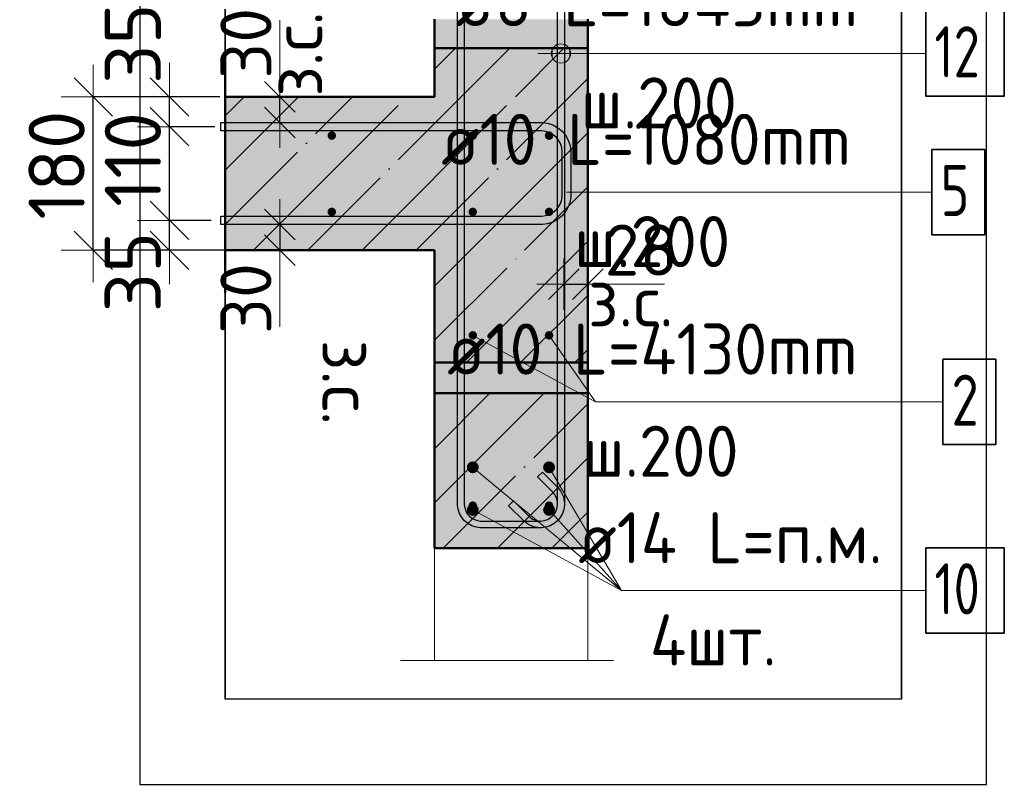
# Model space of a CAD drawing. Header units: millimetres. Extents: x -26477 to 45326, y 46540 to 77465.
# Tile 48 of 50: x 42743 to 43899, y 75631 to 76529. Entities that reach past the tile are written whole.
import ezdxf

# ---------------------------------------------------------------- set-up
doc = ezdxf.new("R2010")
doc.units = ezdxf.units.MM
doc.header["$PDMODE"] = 65
doc.linetypes.add('______11', pattern=[150, 120, -15, 0, -15])
doc.linetypes.add('______5', pattern=[330, 240, -30, 30, -30])
for name, color, linetype, lineweight in [('Standard', 7, 'Continuous', 25), ('Арм.стержн. Арматура края', 96, 'Continuous', 35), ('Арм.стержн. вертикальными 1', 22, 'Continuous', 35), ('Арм.стержн. Доп. арматура', 180, 'Continuous', 35), ('Арм.стержн. Хомут', 240, 'Continuous', 35), ('Ограждение (1)', 7, 'Continuous', 13), ('Размерная линия_ общее', 7, 'Continuous', 13), ('Размерная линия_ общее_1', 7, 'Continuous', 13)]:
    doc.layers.add(name, color=color, linetype=linetype, lineweight=lineweight)
doc.styles.add('ISOCPEUR', font='ISOCPEUR')
doc.dimstyles.new('DIMSTYLE_14', dxfattribs={"dimtxt": 60, "dimasz": 60, "dimexe": 0, "dimexo": 0, "dimgap": 30, "dimtad": 2, "dimdec": 0, "dimrnd": 1, "dimzin": 12, "dimdsep": 46, "dimtxsty": 'ISOCPEUR', "dimblk1": 'ALL_ML_STRICH', "dimblk2": 'ALL_ML_STRICH', "dimsah": 1, "dimcen": 0, "dimclrd": 7, "dimclre": 256, "dimclrt": 7, "dimadec": 0, "dimazin": 0, "dimtfac": 1, "dimtdec": 0, "dimtix": 1, "dimtmove": 2, "dimatfit": 3, "dimfxl": 0, "dimtvp": 1.2, "dimtzin": 0, "dimlwd": 0, "dimlwe": -3, "dimarcsym": 0})
doc.dimstyles.new('DIMSTYLE_4', dxfattribs={"dimtxt": 66, "dimasz": 75, "dimexe": 0, "dimexo": 0, "dimgap": 33, "dimtad": 2, "dimdec": 0, "dimrnd": 5, "dimzin": 12, "dimdsep": 46, "dimtxsty": 'ISOCPEUR', "dimblk1": 'ALL_ML_STRICH', "dimblk2": 'ALL_ML_STRICH', "dimsah": 1, "dimcen": 0, "dimclrd": 7, "dimclre": 256, "dimclrt": 7, "dimadec": 0, "dimazin": 0, "dimtfac": 1, "dimtdec": 0, "dimtix": 1, "dimtmove": 2, "dimatfit": 3, "dimfxl": 0, "dimtvp": 1.2, "dimtzin": 0, "dimlwd": 0, "dimlwe": -3, "dimarcsym": 0})
doc.dimstyles.new('DIMSTYLE_8', dxfattribs={"dimtxt": 60, "dimasz": 60, "dimexe": 0, "dimexo": 0.001, "dimgap": 30, "dimtad": 2, "dimdec": 0, "dimrnd": 5, "dimzin": 12, "dimdsep": 46, "dimtxsty": 'ISOCPEUR', "dimblk1": 'ALL_ML_STRICH', "dimblk2": 'ALL_ML_STRICH', "dimsah": 1, "dimcen": 0, "dimse1": 1, "dimse2": 1, "dimclrd": 7, "dimclre": 256, "dimclrt": 7, "dimadec": 0, "dimazin": 0, "dimtfac": 1, "dimtdec": 0, "dimtix": 1, "dimtmove": 2, "dimatfit": 3, "dimfxl": 0, "dimtvp": 1.2, "dimtzin": 0, "dimlwd": 0, "dimlwe": -3, "dimarcsym": 0})

# ---------------------------------------------------------------- blocks, each defined once
blk = doc.blocks.new('ALL_ML_STRICH')
at = {"color": 0, "linetype": 'ByBlock', "lineweight": -2}
for p, q in [((0, -0.5), (0, 0.5)), ((-0.3, -0.3), (0.3, 0.3)), ((-1, 0), (0.5, 0))]:
    blk.add_line(p, q, dxfattribs=at)
blk = doc.blocks.new('*D151')
at = {"layer": 'DEFPOINTS', "color": 7, "linetype": 'Continuous', "lineweight": 13, "transparency": 33554687}
for p in [(43382.3, 76227), (43410.3, 76227), (43382.3, 76218.3)]:
    blk.add_point(p, dxfattribs=at)
at = {"layer": 'Размерная линия_ общее_1', "color": 253, "linetype": 'Continuous', "lineweight": -2, "true_color": 0xa0a0a0, "transparency": 33554687}
for p, q in [((43382.3, 76218.3), (43382.3, 76218.3)), ((43410.3, 76218.3), (43410.3, 76218.3))]:
    blk.add_line(p, q, dxfattribs=at)
at = {"layer": 'Размерная линия_ общее_1', "color": 7, "linetype": 'Continuous', "lineweight": -2, "transparency": 33554687}
blk.add_line((43382.3, 76218.3), (43410.3, 76218.3), dxfattribs=at)
at = {"layer": 'Размерная линия_ общее_1', "color": 7, "linetype": 'Continuous', "lineweight": 13, "transparency": 33554687, "xscale": 60, "yscale": 60, "zscale": 60}
blk.add_blockref('ALL_ML_STRICH', (43410.3, 76218.3), dxfattribs=at)
at = {"layer": 'Размерная линия_ общее_1', "color": 7, "linetype": 'Continuous', "lineweight": 13, "transparency": 33554687, "xscale": 60, "yscale": 60, "zscale": 60, "rotation": 180}
blk.add_blockref('ALL_ML_STRICH', (43382.3, 76218.3), dxfattribs=at)
at = {"layer": 'Размерная линия_ общее_1', "color": 7, "linetype": 'Continuous', "lineweight": 13, "transparency": 33554687, "insert": (43473.1, 76258.3), "char_height": 60, "width": 120, "attachment_point": 5, "style": 'ISOCPEUR'}
blk.add_mtext('\\A1;{28}', dxfattribs=at)
at = {"layer": 'Размерная линия_ общее_1', "color": 7, "linetype": 'Continuous', "lineweight": 13, "transparency": 33554687, "insert": (43410.4, 76228.6), "char_height": 60, "width": 3, "attachment_point": 1, "line_spacing_factor": 0.60241, "style": 'ISOCPEUR'}
blk.add_mtext('з.с.', dxfattribs=at)
blk = doc.blocks.new('*D228')
at = {"layer": 'DEFPOINTS', "color": 7, "linetype": 'Continuous', "lineweight": 13, "transparency": 33554687}
for p in [(42988.4, 76293.2), (42919.3, 76258.2), (43006.4, 76258.2)]:
    blk.add_point(p, dxfattribs=at)
at = {"layer": 'Размерная линия_ общее', "color": 253, "linetype": 'Continuous', "lineweight": -2, "true_color": 0xa0a0a0, "transparency": 33554687}
for p, q in [((42968.4, 76293.2), (42919.3, 76293.2)), ((42986.4, 76258.2), (42919.3, 76258.2))]:
    blk.add_line(p, q, dxfattribs=at)
at = {"layer": 'Размерная линия_ общее', "color": 7, "linetype": 'Continuous', "lineweight": -2, "transparency": 33554687}
blk.add_line((42919.3, 76258.2), (42919.3, 76293.2), dxfattribs=at)
at = {"layer": 'Размерная линия_ общее', "color": 7, "linetype": 'Continuous', "lineweight": 13, "transparency": 33554687, "xscale": 75, "yscale": 75, "zscale": 75}
for p, rotation in [((42919.3, 76258.2), 270), ((42919.3, 76293.2), 90)]:
    blk.add_blockref('ALL_ML_STRICH', p, dxfattribs=dict(at, rotation=rotation))
at = {"layer": 'Размерная линия_ общее', "color": 7, "linetype": 'Continuous', "lineweight": 13, "transparency": 33554687, "insert": (42876.2, 76232.5), "char_height": 66, "width": 132, "attachment_point": 5, "rotation": 90, "style": 'ISOCPEUR'}
blk.add_mtext('\\A1;{35}', dxfattribs=at)
blk = doc.blocks.new('*D229')
at = {"layer": 'DEFPOINTS', "color": 7, "linetype": 'Continuous', "lineweight": 13, "transparency": 33554687}
for p in [(42992.5, 76403.2), (42919.3, 76293.2), (42988.4, 76293.2)]:
    blk.add_point(p, dxfattribs=at)
at = {"layer": 'Размерная линия_ общее', "color": 253, "linetype": 'Continuous', "lineweight": -2, "true_color": 0xa0a0a0, "transparency": 33554687}
for p, q in [((42972.5, 76403.2), (42919.3, 76403.2)), ((42968.4, 76293.2), (42919.3, 76293.2))]:
    blk.add_line(p, q, dxfattribs=at)
at = {"layer": 'Размерная линия_ общее', "color": 7, "linetype": 'Continuous', "lineweight": -2, "transparency": 33554687}
blk.add_line((42919.3, 76293.2), (42919.3, 76403.2), dxfattribs=at)
at = {"layer": 'Размерная линия_ общее', "color": 7, "linetype": 'Continuous', "lineweight": 13, "transparency": 33554687, "xscale": 75, "yscale": 75, "zscale": 75}
for p, rotation in [((42919.3, 76403.2), 90), ((42919.3, 76293.2), 270)]:
    blk.add_blockref('ALL_ML_STRICH', p, dxfattribs=dict(at, rotation=rotation))
at = {"layer": 'Размерная линия_ общее', "color": 7, "linetype": 'Continuous', "lineweight": 13, "transparency": 33554687, "insert": (42876.3, 76364.7), "char_height": 66, "width": 198, "attachment_point": 5, "rotation": 90, "style": 'ISOCPEUR'}
blk.add_mtext('\\A1;{110}', dxfattribs=at)
blk = doc.blocks.new('*D230')
at = {"layer": 'DEFPOINTS', "color": 7, "linetype": 'Continuous', "lineweight": 13, "transparency": 33554687}
for p in [(42998.4, 76438.2), (42919.3, 76403.2), (42992.5, 76403.2)]:
    blk.add_point(p, dxfattribs=at)
at = {"layer": 'Размерная линия_ общее', "color": 253, "linetype": 'Continuous', "lineweight": -2, "true_color": 0xa0a0a0, "transparency": 33554687}
for p, q in [((42978.4, 76438.2), (42919.3, 76438.2)), ((42972.5, 76403.2), (42919.3, 76403.2))]:
    blk.add_line(p, q, dxfattribs=at)
at = {"layer": 'Размерная линия_ общее', "color": 7, "linetype": 'Continuous', "lineweight": -2, "transparency": 33554687}
blk.add_line((42919.3, 76403.2), (42919.3, 76438.2), dxfattribs=at)
at = {"layer": 'Размерная линия_ общее', "color": 7, "linetype": 'Continuous', "lineweight": 13, "transparency": 33554687, "xscale": 75, "yscale": 75, "zscale": 75}
for p, rotation in [((42919.3, 76403.2), 270), ((42919.3, 76438.2), 90)]:
    blk.add_blockref('ALL_ML_STRICH', p, dxfattribs=dict(at, rotation=rotation))
at = {"layer": 'Размерная линия_ общее', "color": 7, "linetype": 'Continuous', "lineweight": 13, "transparency": 33554687, "insert": (42876.3, 76500.6), "char_height": 66, "width": 132, "attachment_point": 5, "rotation": 90, "style": 'ISOCPEUR'}
blk.add_mtext('\\A1;{35}', dxfattribs=at)
blk = doc.blocks.new('*D231')
at = {"layer": 'DEFPOINTS', "color": 7, "linetype": 'Continuous', "lineweight": 13, "transparency": 33554687}
for p in [(42992.9, 76438.2), (42829.8, 76258.2), (42986.4, 76258.2)]:
    blk.add_point(p, dxfattribs=at)
at = {"layer": 'Размерная линия_ общее', "color": 253, "linetype": 'Continuous', "lineweight": -2, "true_color": 0xa0a0a0, "transparency": 33554687}
for p, q in [((42972.9, 76438.2), (42829.8, 76438.2)), ((42966.4, 76258.2), (42829.8, 76258.2))]:
    blk.add_line(p, q, dxfattribs=at)
at = {"layer": 'Размерная линия_ общее', "color": 7, "linetype": 'Continuous', "lineweight": -2, "transparency": 33554687}
blk.add_line((42829.8, 76258.2), (42829.8, 76438.2), dxfattribs=at)
at = {"layer": 'Размерная линия_ общее', "color": 7, "linetype": 'Continuous', "lineweight": 13, "transparency": 33554687, "xscale": 75, "yscale": 75, "zscale": 75}
for p, rotation in [((42829.8, 76438.2), 90), ((42829.8, 76258.2), 270)]:
    blk.add_blockref('ALL_ML_STRICH', p, dxfattribs=dict(at, rotation=rotation))
at = {"layer": 'Размерная линия_ общее', "color": 7, "linetype": 'Continuous', "lineweight": 13, "transparency": 33554687, "insert": (42786.8, 76358.1), "char_height": 66, "width": 198, "attachment_point": 5, "rotation": 90, "style": 'ISOCPEUR'}
blk.add_mtext('\\A1;{180}', dxfattribs=at)
blk = doc.blocks.new('*D232')
at = {"layer": 'DEFPOINTS', "color": 7, "linetype": 'Continuous', "lineweight": 13, "transparency": 33554687}
for p in [(43040.3, 76438.2), (43040.3, 76408.2), (43049, 76408.2)]:
    blk.add_point(p, dxfattribs=at)
at = {"layer": 'Размерная линия_ общее_1', "color": 7, "linetype": 'Continuous', "lineweight": -2, "transparency": 33554687}
blk.add_line((43049, 76408.2), (43049, 76438.2), dxfattribs=at)
at = {"layer": 'Размерная линия_ общее_1', "color": 7, "linetype": 'Continuous', "lineweight": 13, "transparency": 33554687, "xscale": 60, "yscale": 60, "zscale": 60}
for p, rotation in [((43049, 76408.2), 270), ((43049, 76438.2), 90)]:
    blk.add_blockref('ALL_ML_STRICH', p, dxfattribs=dict(at, rotation=rotation))
at = {"layer": 'Размерная линия_ общее_1', "color": 7, "linetype": 'Continuous', "lineweight": 13, "transparency": 33554687, "insert": (43038.7, 76438.3), "char_height": 60, "width": 3, "attachment_point": 1, "rotation": 90, "line_spacing_factor": 0.60241, "style": 'ISOCPEUR'}
blk.add_mtext('з.с.', dxfattribs=at)
at = {"layer": 'Размерная линия_ общее_1', "color": 7, "linetype": 'Continuous', "lineweight": 13, "transparency": 33554687, "insert": (43009, 76501.1), "char_height": 60, "width": 120, "attachment_point": 5, "rotation": 90, "style": 'ISOCPEUR'}
blk.add_mtext('\\A1;{30}', dxfattribs=at)
blk = doc.blocks.new('*D233')
at = {"layer": 'DEFPOINTS', "color": 7, "linetype": 'Continuous', "lineweight": 13, "transparency": 33554687}
for p in [(43040.3, 76288.2), (43049, 76288.2), (43040.3, 76258.2)]:
    blk.add_point(p, dxfattribs=at)
at = {"layer": 'Размерная линия_ общее_1', "color": 7, "linetype": 'Continuous', "lineweight": -2, "transparency": 33554687}
blk.add_line((43049, 76288.2), (43049, 76258.2), dxfattribs=at)
at = {"layer": 'Размерная линия_ общее_1', "color": 7, "linetype": 'Continuous', "lineweight": 13, "transparency": 33554687, "xscale": 60, "yscale": 60, "zscale": 60}
for p, rotation in [((43049, 76288.2), 90), ((43049, 76258.2), 270)]:
    blk.add_blockref('ALL_ML_STRICH', p, dxfattribs=dict(at, rotation=rotation))
at = {"layer": 'Размерная линия_ общее_1', "color": 7, "linetype": 'Continuous', "lineweight": 13, "transparency": 33554687, "insert": (43009, 76201.4), "char_height": 60, "width": 120, "attachment_point": 5, "rotation": 90, "style": 'ISOCPEUR'}
blk.add_mtext('\\A1;{30}', dxfattribs=at)
at = {"layer": 'Размерная линия_ общее_1', "color": 7, "linetype": 'Continuous', "lineweight": 13, "transparency": 33554687, "insert": (43158.7, 76153.1), "char_height": 60, "width": 3, "attachment_point": 1, "rotation": 270, "line_spacing_factor": 0.60241, "style": 'ISOCPEUR'}
blk.add_mtext('з.с.', dxfattribs=at)

msp = doc.modelspace()

# ---------------------------------------------------------------- hatches: boundary and pattern name
at = {"linetype": '______5', "lineweight": -3, "transparency": 33554687}
msp.add_hatch(color=7, dxfattribs=at).paths.add_polyline_path([(43410.3, 76258.2), (43230.3, 76258.2), (43230.3, 76126.3), (43410.3, 76126.3)])
at = {"linetype": 'Continuous', "lineweight": 13, "transparency": 33554687}
for points in [[(43230.3, 76126.3), (43230.3, 76125.6), (43410.3, 76125.6), (43410.3, 76126.3)], [(43230.3, 76125.6), (43230.3, 76124.4), (43410.3, 76124.4), (43410.3, 76125.6)], [(43230.3, 76124.4), (43230.3, 76123.1), (43410.3, 76123.1), (43410.3, 76124.4)], [(43230.3, 76123.1), (43230.3, 76121.6), (43410.3, 76121.6), (43410.3, 76123.1)], [(43230.3, 76121.6), (43230.3, 76120), (43410.3, 76120), (43410.3, 76121.6)], [(43230.3, 76120), (43230.3, 76118.2), (43410.3, 76118.2), (43410.3, 76120)], [(43230.3, 76118.2), (43230.3, 76116.4), (43410.3, 76116.4), (43410.3, 76118.2)], [(43230.3, 76116.4), (43230.3, 76114.4), (43410.3, 76114.4), (43410.3, 76116.4)], [(43230.3, 76114.4), (43230.3, 76112.4), (43410.3, 76112.4), (43410.3, 76114.4)], [(43230.3, 76112.4), (43230.3, 76110.3), (43410.3, 76110.3), (43410.3, 76112.4)], [(43230.3, 76110.3), (43230.3, 76108.2), (43410.3, 76108.2), (43410.3, 76110.3)], [(43230.3, 76108.2), (43230.3, 76106.1), (43410.3, 76106.1), (43410.3, 76108.2)], [(43230.3, 76106.1), (43230.3, 76104.1), (43410.3, 76104.1), (43410.3, 76106.1)], [(43230.3, 76104.1), (43230.3, 76102.1), (43410.3, 76102.1), (43410.3, 76104.1)], [(43230.3, 76102.1), (43230.3, 76100.1), (43410.3, 76100.1), (43410.3, 76102.1)], [(43230.3, 76100.1), (43230.3, 76098.2), (43410.3, 76098.2), (43410.3, 76100.1)], [(43230.3, 76098.2), (43230.3, 76096.5), (43410.3, 76096.5), (43410.3, 76098.2)], [(43230.3, 76096.5), (43230.3, 76094.9), (43410.3, 76094.9), (43410.3, 76096.5)], [(43230.3, 76094.9), (43230.3, 76093.4), (43410.3, 76093.4), (43410.3, 76094.9)], [(43230.3, 76093.4), (43230.3, 76092.1), (43410.3, 76092.1), (43410.3, 76093.4)], [(43230.3, 76092.1), (43230.3, 76090.9), (43410.3, 76090.9), (43410.3, 76092.1)], [(43230.3, 76090.9), (43230.3, 76090.2), (43410.3, 76090.2), (43410.3, 76090.9)]]:
    msp.add_hatch(color=7, dxfattribs=at).paths.add_polyline_path(points)
at = {"linetype": 'Continuous', "lineweight": -3, "transparency": 33554687}
msp.add_hatch(color=7, dxfattribs=at).paths.add_polyline_path([(43230.3, 76090.2), (43230.3, 75908.2), (43410.3, 75908.2), (43410.3, 76090.2)])
at = {"layer": 'Standard', "linetype": 'Continuous', "lineweight": 13, "transparency": 33554687}
for points in [[(43230.3, 76529.4), (43230.3, 76528.1), (43410.3, 76528.1), (43410.3, 76529.4)], [(43230.3, 76528.1), (43230.3, 76526.6), (43410.3, 76526.6), (43410.3, 76528.1)], [(43230.3, 76526.6), (43230.3, 76525), (43410.3, 76525), (43410.3, 76526.6)], [(43230.3, 76525), (43230.3, 76523.2), (43410.3, 76523.2), (43410.3, 76525)], [(43230.3, 76523.2), (43230.3, 76521.4), (43410.3, 76521.4), (43410.3, 76523.2)], [(43230.3, 76521.4), (43230.3, 76519.4), (43410.3, 76519.4), (43410.3, 76521.4)], [(43230.3, 76519.4), (43230.3, 76517.4), (43410.3, 76517.4), (43410.3, 76519.4)], [(43230.3, 76517.4), (43230.3, 76515.3), (43410.3, 76515.3), (43410.3, 76517.4)], [(43230.3, 76515.3), (43230.3, 76513.2), (43410.3, 76513.2), (43410.3, 76515.3)], [(43230.3, 76513.2), (43230.3, 76511.1), (43410.3, 76511.1), (43410.3, 76513.2)], [(43230.3, 76511.1), (43230.3, 76509.1), (43410.3, 76509.1), (43410.3, 76511.1)], [(43230.3, 76509.1), (43230.3, 76507.1), (43410.3, 76507.1), (43410.3, 76509.1)], [(43230.3, 76507.1), (43230.3, 76505.1), (43410.3, 76505.1), (43410.3, 76507.1)], [(43230.3, 76505.1), (43230.3, 76503.2), (43410.3, 76503.2), (43410.3, 76505.1)], [(43230.3, 76503.2), (43230.3, 76501.5), (43410.3, 76501.5), (43410.3, 76503.2)], [(43230.3, 76501.5), (43230.3, 76499.9), (43410.3, 76499.9), (43410.3, 76501.5)], [(43230.3, 76499.9), (43230.3, 76498.4), (43410.3, 76498.4), (43410.3, 76499.9)], [(43230.3, 76498.4), (43230.3, 76497.1), (43410.3, 76497.1), (43410.3, 76498.4)], [(43230.3, 76497.1), (43230.3, 76495.9), (43410.3, 76495.9), (43410.3, 76497.1)], [(43230.3, 76495.9), (43230.3, 76495.2), (43410.3, 76495.2), (43410.3, 76495.9)]]:
    msp.add_hatch(color=7, dxfattribs=at).paths.add_polyline_path(points)
at = {"layer": 'Standard', "linetype": 'Continuous', "lineweight": -3, "transparency": 33554687}
for points in [[(43230.3, 76495.2), (43230.3, 76438.2), (43410.3, 76438.2), (43410.3, 76495.2)], [(43410.3, 76258.2), (43410.3, 76438.2), (42984.6, 76438.2), (42984.6, 76258.2)]]:
    msp.add_hatch(color=7, dxfattribs=at).paths.add_polyline_path(points)
at = {"layer": 'Арм.стержн. вертикальными 1', "linetype": 'Continuous', "lineweight": 50, "transparency": 33554687}
for points in [[(43114.8, 76392.7), (43114.4, 76394.7), (43113.3, 76396.3), (43111.7, 76397.4), (43109.8, 76397.7), (43107.9, 76397.4), (43106.3, 76396.3), (43105.2, 76394.7), (43104.8, 76392.7), (43105.2, 76390.8), (43106.3, 76389.2), (43107.9, 76388.1), (43109.8, 76387.7), (43111.7, 76388.1), (43113.3, 76389.2), (43114.4, 76390.8)], [(43280.3, 76392.7), (43279.9, 76394.7), (43278.8, 76396.3), (43277.2, 76397.4), (43275.3, 76397.7), (43273.4, 76397.4), (43271.8, 76396.3), (43270.7, 76394.7), (43270.3, 76392.7), (43270.7, 76390.8), (43271.8, 76389.2), (43273.4, 76388.1), (43275.3, 76387.7), (43277.2, 76388.1), (43278.8, 76389.2), (43279.9, 76390.8)], [(43369.8, 76392.7), (43369.5, 76394.7), (43368.4, 76396.3), (43366.7, 76397.4), (43364.8, 76397.7), (43362.9, 76397.4), (43361.3, 76396.3), (43360.2, 76394.7), (43359.8, 76392.7), (43360.2, 76390.8), (43361.3, 76389.2), (43362.9, 76388.1), (43364.8, 76387.7), (43366.7, 76388.1), (43368.4, 76389.2), (43369.5, 76390.8)], [(43114.8, 76303.2), (43114.4, 76305.1), (43113.3, 76306.7), (43111.7, 76307.8), (43109.8, 76308.2), (43107.9, 76307.8), (43106.3, 76306.7), (43105.2, 76305.1), (43104.8, 76303.2), (43105.2, 76301.3), (43106.3, 76299.7), (43107.9, 76298.6), (43109.8, 76298.2), (43111.7, 76298.6), (43113.3, 76299.7), (43114.4, 76301.3)], [(43280.3, 76303.2), (43279.9, 76305.1), (43278.8, 76306.7), (43277.2, 76307.8), (43275.3, 76308.2), (43273.4, 76307.8), (43271.8, 76306.7), (43270.7, 76305.1), (43270.3, 76303.2), (43270.7, 76301.3), (43271.8, 76299.7), (43273.4, 76298.6), (43275.3, 76298.2), (43277.2, 76298.6), (43278.8, 76299.7), (43279.9, 76301.3)], [(43369.8, 76303.2), (43369.5, 76305.1), (43368.4, 76306.7), (43366.7, 76307.8), (43364.8, 76308.2), (43362.9, 76307.8), (43361.3, 76306.7), (43360.2, 76305.1), (43359.8, 76303.2), (43360.2, 76301.3), (43361.3, 76299.7), (43362.9, 76298.6), (43364.8, 76298.2), (43366.7, 76298.6), (43368.4, 76299.7), (43369.5, 76301.3)], [(43280.3, 76158.2), (43279.9, 76160.1), (43278.8, 76161.7), (43277.2, 76162.8), (43275.3, 76163.2), (43273.4, 76162.8), (43271.8, 76161.7), (43270.7, 76160.1), (43270.3, 76158.2), (43270.7, 76156.3), (43271.8, 76154.7), (43273.4, 76153.6), (43275.3, 76153.2), (43277.2, 76153.6), (43278.8, 76154.7), (43279.9, 76156.3)], [(43369.8, 76158.2), (43369.5, 76160.1), (43368.4, 76161.7), (43366.7, 76162.8), (43364.8, 76163.2), (43362.9, 76162.8), (43361.3, 76161.7), (43360.2, 76160.1), (43359.8, 76158.2), (43360.2, 76156.3), (43361.3, 76154.7), (43362.9, 76153.6), (43364.8, 76153.2), (43366.7, 76153.6), (43368.4, 76154.7), (43369.5, 76156.3)], [(43280.3, 75958.2), (43279.9, 75960.2), (43278.8, 75961.8), (43277.2, 75962.9), (43275.3, 75963.2), (43273.4, 75962.9), (43271.8, 75961.8), (43270.7, 75960.2), (43270.3, 75958.2), (43270.7, 75956.3), (43271.8, 75954.7), (43273.4, 75953.6), (43275.3, 75953.2), (43277.2, 75953.6), (43278.8, 75954.7), (43279.9, 75956.3)], [(43369.8, 75958.2), (43369.5, 75960.2), (43368.4, 75961.8), (43366.7, 75962.9), (43364.8, 75963.2), (43362.9, 75962.9), (43361.3, 75961.8), (43360.2, 75960.2), (43359.8, 75958.2), (43360.2, 75956.3), (43361.3, 75954.7), (43362.9, 75953.6), (43364.8, 75953.2), (43366.7, 75953.6), (43368.4, 75954.7), (43369.5, 75956.3)]]:
    msp.add_hatch(color=4, dxfattribs=at).paths.add_polyline_path(points)
at = {"layer": 'Арм.стержн. Доп. арматура', "linetype": 'Continuous', "lineweight": 50, "transparency": 33554687}
for points in [[(43282.3, 76003.2), (43281.8, 76005.9), (43280.3, 76008.2), (43278, 76009.7), (43275.3, 76010.2), (43272.6, 76009.7), (43270.4, 76008.2), (43268.8, 76005.9), (43268.3, 76003.2), (43268.8, 76000.6), (43270.4, 75998.3), (43272.6, 75996.8), (43275.3, 75996.2), (43278, 75996.8), (43280.3, 75998.3), (43281.8, 76000.6)], [(43371.8, 76003.2), (43371.3, 76005.9), (43369.8, 76008.2), (43367.5, 76009.7), (43364.8, 76010.2), (43362.2, 76009.7), (43359.9, 76008.2), (43358.4, 76005.9), (43357.8, 76003.2), (43358.4, 76000.6), (43359.9, 75998.3), (43362.2, 75996.8), (43364.8, 75996.2), (43367.5, 75996.8), (43369.8, 75998.3), (43371.3, 76000.6)], [(43282.3, 75953.2), (43281.8, 75955.9), (43280.3, 75958.2), (43278, 75959.7), (43275.3, 75960.2), (43272.6, 75959.7), (43270.4, 75958.2), (43268.8, 75955.9), (43268.3, 75953.2), (43268.8, 75950.6), (43270.4, 75948.3), (43272.6, 75946.8), (43275.3, 75946.2), (43278, 75946.8), (43280.3, 75948.3), (43281.8, 75950.6)], [(43371.8, 75953.2), (43371.3, 75955.9), (43369.8, 75958.2), (43367.5, 75959.7), (43364.8, 75960.2), (43362.2, 75959.7), (43359.9, 75958.2), (43358.4, 75955.9), (43357.8, 75953.2), (43358.4, 75950.6), (43359.9, 75948.3), (43362.2, 75946.8), (43364.8, 75946.2), (43367.5, 75946.8), (43369.8, 75948.3), (43371.3, 75950.6)]]:
    msp.add_hatch(color=7, dxfattribs=at).paths.add_polyline_path(points)
at = {"layer": 'Арм.стержн. Хомут', "linetype": 'Continuous', "lineweight": 13, "transparency": 33554687}
for points in [[(43373.2, 76498.8), (43378.8, 76477.9), (43378.8, 76500.4)], [(43378.8, 76500.4), (43378.8, 76477.9), (43384.5, 76479.4)], [(43378.8, 76500.4), (43384.5, 76479.4), (43384.5, 76498.8)], [(43369.2, 76483.5), (43369.2, 76494.7), (43367.6, 76489.1)], [(43369.2, 76494.7), (43373.2, 76479.4), (43373.2, 76498.8)], [(43369.2, 76494.7), (43369.2, 76483.5), (43373.2, 76479.4)], [(43373.2, 76498.8), (43373.2, 76479.4), (43378.8, 76477.9)], [(43384.5, 76498.8), (43384.5, 76479.4), (43388.5, 76483.5)], [(43384.5, 76498.8), (43388.5, 76483.5), (43388.5, 76494.7)], [(43388.5, 76494.7), (43388.5, 76483.5), (43390.1, 76489.1)]]:
    msp.add_hatch(color=7, dxfattribs=at).paths.add_polyline_path(points)

# ---------------------------------------------------------------- linework, layer by layer
at = {"color": 52, "linetype": 'Continuous', "lineweight": -3, "transparency": 33554687}
for p, q in [((42984.6, 76871), (42984.6, 75731)), ((42984.6, 75731), (42984.6, 76871)), ((43778.4, 76871), (43778.4, 75731)), ((43778.4, 75731), (43778.4, 76871)), ((43778.4, 75731), (42984.6, 75731)), ((43778.4, 75731), (42984.6, 75731))]:
    msp.add_line(p, q, dxfattribs=at)
at = {"color": 7, "linetype": '______11', "lineweight": -3, "transparency": 33554687}
for p, q in [((43230.3, 76152.4), (43336.2, 76258.2)), ((43331.5, 76126.3), (43410.3, 76205.1)), ((43230.3, 76025.1), (43295.4, 76090.2)), ((43240.7, 75908.2), (43410.3, 76077.8)), ((43368, 75908.2), (43410.3, 75950.5))]:
    msp.add_line(p, q, dxfattribs=at)
at = {"color": 7, "linetype": '______5', "lineweight": -3, "transparency": 33554687}
for p, q in [((43230.3, 76216), (43272.5, 76258.2)), ((43267.9, 76126.3), (43399.8, 76258.2)), ((43395.1, 76126.3), (43410.3, 76141.4)), ((43230.3, 75961.4), (43359.1, 76090.2)), ((43230.3, 76088.7), (43231.8, 76090.2)), ((43304.4, 75908.2), (43410.3, 76014.2))]:
    msp.add_line(p, q, dxfattribs=at)
at = {"color": 7, "linetype": 'Continuous', "lineweight": 50, "transparency": 33554687}
for p, q in [((43230.3, 76258.2), (43230.3, 76126.3)), ((43410.3, 76126.3), (43410.3, 76258.2)), ((43230.3, 76125.6), (43230.3, 76126.3)), ((43230.3, 76126.3), (43410.3, 76126.3)), ((43230.3, 76124.4), (43230.3, 76125.6)), ((43230.3, 76123.1), (43230.3, 76124.4)), ((43230.3, 76121.6), (43230.3, 76123.1)), ((43230.3, 76120), (43230.3, 76121.6)), ((43230.3, 76118.2), (43230.3, 76120)), ((43410.3, 76126.3), (43410.3, 76125.6)), ((43410.3, 76125.6), (43410.3, 76124.4)), ((43410.3, 76124.4), (43410.3, 76123.1)), ((43410.3, 76123.1), (43410.3, 76121.6)), ((43410.3, 76121.6), (43410.3, 76120)), ((43410.3, 76120), (43410.3, 76118.2)), ((43230.3, 76116.4), (43230.3, 76118.2)), ((43230.3, 76114.4), (43230.3, 76116.4)), ((43230.3, 76112.4), (43230.3, 76114.4)), ((43230.3, 76110.3), (43230.3, 76112.4)), ((43230.3, 76108.2), (43230.3, 76110.3)), ((43230.3, 76106.1), (43230.3, 76108.2)), ((43410.3, 76118.2), (43410.3, 76116.4)), ((43410.3, 76116.4), (43410.3, 76114.4)), ((43410.3, 76114.4), (43410.3, 76112.4)), ((43410.3, 76112.4), (43410.3, 76110.3)), ((43410.3, 76110.3), (43410.3, 76108.2)), ((43410.3, 76108.2), (43410.3, 76106.1)), ((43230.3, 76104.1), (43230.3, 76106.1)), ((43230.3, 76102.1), (43230.3, 76104.1)), ((43230.3, 76100.1), (43230.3, 76102.1)), ((43230.3, 76098.2), (43230.3, 76100.1)), ((43230.3, 76096.5), (43230.3, 76098.2)), ((43230.3, 76094.9), (43230.3, 76096.5)), ((43410.3, 76106.1), (43410.3, 76104.1)), ((43410.3, 76104.1), (43410.3, 76102.1)), ((43410.3, 76102.1), (43410.3, 76100.1)), ((43410.3, 76100.1), (43410.3, 76098.2)), ((43410.3, 76098.2), (43410.3, 76096.5)), ((43410.3, 76096.5), (43410.3, 76094.9)), ((43230.3, 76093.4), (43230.3, 76094.9)), ((43230.3, 76092.1), (43230.3, 76093.4)), ((43230.3, 76090.9), (43230.3, 76092.1)), ((43230.3, 76090.2), (43230.3, 76090.9)), ((43230.3, 76090.2), (43230.3, 75908.2)), ((43410.3, 76090.2), (43230.3, 76090.2)), ((43410.3, 76094.9), (43410.3, 76093.4)), ((43410.3, 76093.4), (43410.3, 76092.1)), ((43410.3, 76092.1), (43410.3, 76090.9)), ((43410.3, 76090.9), (43410.3, 76090.2)), ((43410.3, 75908.2), (43410.3, 76090.2)), ((43230.3, 75908.2), (43410.3, 75908.2))]:
    msp.add_line(p, q, dxfattribs=at)
at = {"layer": 'Standard', "color": 7, "linetype": 'Continuous', "lineweight": 13, "transparency": 33554687}
for p, q in [((43049, 76438.2), (43049, 76528.2)), ((43049, 76258.2), (43049, 76168.2)), ((43410.3, 76218.3), (43500.3, 76218.3)), ((43190.3, 75776.5), (43440.3, 75776.5))]:
    msp.add_line(p, q, dxfattribs=at)
at = {"layer": 'Standard', "color": 7, "linetype": 'Continuous', "lineweight": 50, "transparency": 33554687}
for p, q in [((43230.3, 76528.1), (43230.3, 76529.4)), ((43230.3, 76526.6), (43230.3, 76528.1)), ((43230.3, 76525), (43230.3, 76526.6)), ((43230.3, 76523.2), (43230.3, 76525)), ((43230.3, 76521.4), (43230.3, 76523.2)), ((43410.3, 76529.4), (43410.3, 76528.1)), ((43410.3, 76528.1), (43410.3, 76526.6)), ((43410.3, 76526.6), (43410.3, 76525)), ((43410.3, 76525), (43410.3, 76523.2)), ((43410.3, 76523.2), (43410.3, 76521.4)), ((43230.3, 76519.4), (43230.3, 76521.4)), ((43230.3, 76517.4), (43230.3, 76519.4)), ((43230.3, 76515.3), (43230.3, 76517.4)), ((43230.3, 76513.2), (43230.3, 76515.3)), ((43230.3, 76511.1), (43230.3, 76513.2)), ((43410.3, 76521.4), (43410.3, 76519.4)), ((43410.3, 76519.4), (43410.3, 76517.4)), ((43410.3, 76517.4), (43410.3, 76515.3)), ((43410.3, 76515.3), (43410.3, 76513.2)), ((43410.3, 76513.2), (43410.3, 76511.1)), ((43230.3, 76509.1), (43230.3, 76511.1)), ((43230.3, 76507.1), (43230.3, 76509.1)), ((43230.3, 76505.1), (43230.3, 76507.1)), ((43230.3, 76503.2), (43230.3, 76505.1)), ((43230.3, 76501.5), (43230.3, 76503.2)), ((43230.3, 76499.9), (43230.3, 76501.5)), ((43410.3, 76511.1), (43410.3, 76509.1)), ((43410.3, 76509.1), (43410.3, 76507.1)), ((43410.3, 76507.1), (43410.3, 76505.1)), ((43410.3, 76505.1), (43410.3, 76503.2)), ((43410.3, 76503.2), (43410.3, 76501.5)), ((43410.3, 76501.5), (43410.3, 76499.9)), ((43230.3, 76498.4), (43230.3, 76499.9)), ((43230.3, 76497.1), (43230.3, 76498.4)), ((43230.3, 76495.9), (43230.3, 76497.1)), ((43230.3, 76495.2), (43230.3, 76495.9)), ((43230.3, 76495.2), (43230.3, 76438.2)), ((43410.3, 76495.2), (43230.3, 76495.2)), ((43410.3, 76499.9), (43410.3, 76498.4)), ((43410.3, 76498.4), (43410.3, 76497.1)), ((43410.3, 76497.1), (43410.3, 76495.9)), ((43410.3, 76495.9), (43410.3, 76495.2)), ((43410.3, 76438.2), (43410.3, 76495.2)), ((42984.6, 76208.2), (42984.6, 76488.2)), ((43230.3, 76438.2), (42984.6, 76438.2)), ((43410.3, 76258.2), (43410.3, 76438.2)), ((42984.6, 76258.2), (43230.3, 76258.2))]:
    msp.add_line(p, q, dxfattribs=at)
at = {"layer": 'Standard', "color": 7, "linetype": '______5', "lineweight": -3, "transparency": 33554687}
for p, q in [((43230.3, 76470.6), (43254.9, 76495.2)), ((43325.3, 76438.2), (43382.2, 76495.2)), ((42984.6, 76352.2), (43070.7, 76438.2)), ((43018, 76258.2), (43198, 76438.2)), ((43145.3, 76258.2), (43325.3, 76438.2)), ((43272.5, 76258.2), (43410.3, 76396)), ((43399.8, 76258.2), (43410.3, 76268.7))]:
    msp.add_line(p, q, dxfattribs=at)
at = {"layer": 'Standard', "color": 7, "linetype": '______11', "lineweight": -3, "transparency": 33554687}
for p, q in [((43261.6, 76438.2), (43318.6, 76495.2)), ((43388.9, 76438.2), (43410.3, 76459.6)), ((42984.6, 76415.8), (43007.1, 76438.2)), ((42984.6, 76288.5), (43134.3, 76438.2)), ((43081.6, 76258.2), (43261.6, 76438.2)), ((43208.9, 76258.2), (43388.9, 76438.2)), ((43336.2, 76258.2), (43410.3, 76332.4))]:
    msp.add_line(p, q, dxfattribs=at)
at = {"layer": 'Standard', "color": 7, "linetype": 'Continuous', "lineweight": 25, "transparency": 33554687}
msp.add_lwpolyline([(42884.6, 75631), (43878.4, 75631), (43878.4, 76971), (42884.6, 76971), (42884.6, 75631)], dxfattribs=at)
at = {"layer": 'Standard', "color": 7, "linetype": 'Continuous', "lineweight": 13, "transparency": 33554687}
msp.add_lwpolyline([(43230.3, 75908.2), (43410.3, 75908.2), (43410.3, 75776.5), (43230.3, 75776.5), (43230.3, 75908.2)], close=True, dxfattribs=at)
at = {"layer": 'Арм.стержн. Арматура края', "color": 7, "linetype": 'Continuous', "lineweight": 13, "transparency": 33554687}
for q in [(43385.3, 76326.3), (43814.3, 76326.3)]:
    msp.add_line((43410.3, 76326.3), q, dxfattribs=at)
at = {"layer": 'Арм.стержн. Арматура края', "color": 4, "linetype": 'Continuous', "lineweight": 25, "transparency": 33554687}
msp.add_lwpolyline([(42979.6, 76298.2), (43356.3, 76298.2), (43360.8, 76298.9), (43365.4, 76300.4), (43369.6, 76302.7), (43373, 76305.6), (43375.8, 76309), (43378.2, 76313.2), (43379.7, 76317.8), (43380.3, 76322.3), (43380.3, 76374.2), (43379.7, 76378.7), (43378.2, 76383.3), (43375.8, 76387.5), (43373, 76390.9), (43369.6, 76393.8), (43365.4, 76396.1), (43360.8, 76397.6), (43356.3, 76398.2), (42979.6, 76398.2), (42979.6, 76408.2), (43357, 76408.2), (43363.1, 76407.4), (43369.4, 76405.3), (43375.3, 76402), (43380.1, 76398), (43384.1, 76393.2), (43387.4, 76387.3), (43389.5, 76381), (43390.3, 76374.9), (43390.3, 76321.6), (43389.5, 76315.5), (43387.4, 76309.1), (43384.1, 76303.3), (43380.1, 76298.5), (43375.3, 76294.5), (43369.4, 76291.2), (43363.1, 76289.1), (43357, 76288.2), (42979.6, 76288.2), (42979.6, 76298.2)], dxfattribs=at)
at = {"layer": 'Арм.стержн. Арматура края', "color": 7, "linetype": 'Continuous', "lineweight": 35, "transparency": 33554687}
msp.add_lwpolyline([(43814.3, 76276.3), (43876.3, 76276.3), (43876.3, 76376.3), (43814.3, 76376.3), (43814.3, 76276.3)], dxfattribs=at)
at = {"layer": 'Арм.стержн. вертикальными 1', "color": 7, "linetype": 'Continuous', "lineweight": 13, "transparency": 33554687}
msp.add_line((43419.2, 76080.1), (43827.2, 76080.1), dxfattribs=at)
at = {"layer": 'Арм.стержн. вертикальными 1', "color": 7, "linetype": 'Continuous', "lineweight": 35, "transparency": 33554687}
msp.add_lwpolyline([(43827.2, 76030.1), (43889.2, 76030.1), (43889.2, 76130.1), (43827.2, 76130.1), (43827.2, 76030.1)], dxfattribs=at)
at = {"layer": 'Арм.стержн. Доп. арматура', "color": 7, "linetype": 'Continuous', "lineweight": 13, "transparency": 33554687}
for q in [(43275.3, 76003.2), (43364.8, 76003.2), (43275.3, 75953.2), (43364.8, 75953.2), (43807.2, 75858.6)]:
    msp.add_line((43449.9, 75858.6), q, dxfattribs=at)
at = {"layer": 'Арм.стержн. Доп. арматура', "color": 7, "linetype": 'Continuous', "lineweight": 35, "transparency": 33554687}
msp.add_lwpolyline([(43807.2, 75808.6), (43899.2, 75808.6), (43899.2, 75908.6), (43807.2, 75908.6), (43807.2, 75808.6)], dxfattribs=at)
at = {"layer": 'Арм.стержн. Хомут', "color": 7, "linetype": 'Continuous', "lineweight": 13, "transparency": 33554687}
for p, q in [((43378.8, 76500.4), (43378.8, 76500.4)), ((43351.5, 76489.1), (43807.2, 76489.1)), ((43351.5, 76489.1), (43378.8, 76489.1)), ((43367.6, 76489.1), (43367.6, 76489.1)), ((43390.1, 76489.1), (43390.1, 76489.1)), ((43378.8, 76477.9), (43378.8, 76477.9))]:
    msp.add_line(p, q, dxfattribs=at)
at = {"layer": 'Арм.стержн. Хомут', "color": 40, "linetype": 'Continuous', "lineweight": 25, "transparency": 33554687}
for points in [[(43265.3, 76662), (43265.3, 75959.5), (43265.8, 75955.9), (43267, 75952.2), (43268.9, 75948.8), (43271.2, 75946.1), (43273.9, 75943.8), (43277.3, 75941.9), (43280.9, 75940.7), (43284.5, 75940.2), (43355.6, 75940.2), (43359.2, 75940.7), (43362.9, 75941.9), (43366.2, 75943.8), (43369, 75946.1), (43371.2, 75948.8), (43373.1, 75952.2), (43374.3, 75955.9), (43374.8, 75959.5), (43374.8, 75960.6), (43374.7, 75962.5), (43374.4, 75964.4), (43373.9, 75966.2), (43373.3, 75967.9), (43372.5, 75969.6), (43371.6, 75971.2), (43370.5, 75972.7), (43369.2, 75974.1), (43351.4, 75992), (43357, 75997.6), (43375.1, 75979.6), (43376.8, 75977.7), (43378.3, 75975.5), (43379.6, 75973.3), (43380.7, 75971), (43381.6, 75968.5), (43382.2, 75966), (43382.7, 75963.4), (43382.8, 75960.9), (43382.8, 75958.9), (43382.2, 75954), (43380.5, 75949), (43377.9, 75944.3), (43374.6, 75940.4), (43370.8, 75937.2), (43366.1, 75934.6), (43361, 75932.9), (43356.2, 75932.2), (43284, 75932.2), (43279.1, 75932.9), (43274, 75934.6), (43269.3, 75937.2), (43265.5, 75940.4), (43262.3, 75944.3), (43259.7, 75949), (43258, 75954), (43257.3, 75958.9), (43257.3, 76662.6)], [(43382.8, 76662.6), (43382.8, 75958.9), (43382.2, 75954), (43380.5, 75949), (43377.9, 75944.3), (43374.6, 75940.4), (43370.8, 75937.2), (43366.1, 75934.6), (43361, 75932.9), (43356.2, 75932.2), (43354.2, 75932.2), (43351.7, 75932.4), (43349.1, 75932.8), (43346.5, 75933.5), (43344.1, 75934.4), (43341.8, 75935.5), (43339.5, 75936.8), (43337.4, 75938.3), (43335.5, 75940), (43317.4, 75958), (43323.1, 75963.7)], [(43323.1, 75963.7), (43341, 75945.8), (43342.4, 75944.6), (43343.9, 75943.5), (43345.5, 75942.5), (43347.2, 75941.8), (43348.9, 75941.1), (43350.7, 75940.7), (43352.6, 75940.4), (43354.5, 75940.2), (43355.6, 75940.2), (43359.2, 75940.7), (43362.9, 75941.9), (43366.2, 75943.8), (43369, 75946.1), (43371.2, 75948.8), (43373.1, 75952.2), (43374.3, 75955.9), (43374.8, 75959.5), (43374.8, 76662)]]:
    msp.add_lwpolyline(points, dxfattribs=at)
at = {"layer": 'Арм.стержн. Хомут', "color": 7, "linetype": 'Continuous', "lineweight": 35, "transparency": 33554687}
msp.add_lwpolyline([(43807.2, 76439.1), (43899.2, 76439.1), (43899.2, 76539.1), (43807.2, 76539.1), (43807.2, 76439.1)], dxfattribs=at)
at = {"layer": 'Арм.стержн. Хомут', "color": 7, "linetype": 'Continuous', "lineweight": 13, "transparency": 33554687}
msp.add_circle((43378.8, 76489.1), 11.3, dxfattribs=at)
at = {"layer": 'Ограждение (1)', "color": 7, "linetype": 'Continuous', "lineweight": 18, "transparency": 33554687}
for p in [(43275.3, 76158.2), (43364.8, 76158.2)]:
    msp.add_line(p, (43419.2, 76080.1), dxfattribs=at)

# ---------------------------------------------------------------- texts
at = {"layer": 'Арм.стержн. Арматура края', "color": 7, "linetype": 'Continuous', "lineweight": 25, "transparency": 33554687, "char_height": 60, "attachment_point": 7, "style": 'ISOCPEUR'}
for s, insert, width in [('\\W0.94;ø10 L=1080mm ', (43238.3, 76358.3), 573.922), ('\\W0.78;5', (43824.3, 76298.3), 65.281), ('\\W0.95;ш.200 ', (43394.3, 76238.3), 262.399)]:
    msp.add_mtext(s, dxfattribs=dict(at, insert=insert, width=width))
at = {"layer": 'Арм.стержн. вертикальными 1', "color": 7, "linetype": 'Continuous', "lineweight": 25, "transparency": 33554687, "char_height": 60, "attachment_point": 7, "style": 'ISOCPEUR'}
for s, insert, width in [('\\W0.94;ø10 L=4130mm ', (43245.2, 76112.1), 579.953), ('\\W0.78;2', (43837.2, 76052.1), 65.281), ('\\W0.95;ш.200 ', (43404.2, 75992.1), 262.399)]:
    msp.add_mtext(s, dxfattribs=dict(at, insert=insert, width=width))
at = {"layer": 'Арм.стержн. Доп. арматура', "color": 7, "linetype": 'Continuous', "lineweight": 25, "transparency": 33554687, "char_height": 60, "attachment_point": 7, "style": 'ISOCPEUR'}
for s, insert, width in [('\\W0.94;ø14 L=п.м.', (43399.2, 75890.6), 406.006), ('\\W0.75;10', (43817.2, 75830.6), 94.456), ('\\W0.95;4шт. ', (43483.2, 75770.6), 238.315)]:
    msp.add_mtext(s, dxfattribs=dict(at, insert=insert, width=width))
at = {"layer": 'Арм.стержн. Хомут', "color": 7, "linetype": 'Continuous', "lineweight": 25, "transparency": 33554687, "char_height": 60, "attachment_point": 7, "style": 'ISOCPEUR'}
for s, insert, width in [('\\W0.96;ø8 L=1845mm ', (43255.2, 76521.1), 550.47), ('\\W0.75;12', (43817.2, 76461.1), 94.456), ('\\W0.95;ш.200 ', (43402.2, 76401.1), 262.399)]:
    msp.add_mtext(s, dxfattribs=dict(at, insert=insert, width=width))

# ---------------------------------------------------------------- dimensions: what is measured, and where the dimension line sits
at = {"layer": 'Размерная линия_ общее', "color": 7, "linetype": 'Continuous', "lineweight": 13, "transparency": 33554687}
for base, p1, p2, picture, middle in [((42919.3, 76438.2), (42972.5, 76403.2), (42978.4, 76438.2), '*D230', (42876.3, 76500.6)), ((42829.8, 76438.2), (42966.4, 76258.2), (42972.9, 76438.2), '*D231', (42786.8, 76358.1)), ((42919.3, 76403.2), (42968.4, 76293.2), (42972.5, 76403.2), '*D229', (42876.3, 76364.7)), ((42919.3, 76293.2), (42986.4, 76258.2), (42968.4, 76293.2), '*D228', (42876.2, 76232.5))]:
    dim = msp.add_linear_dim(base=base, p1=p1, p2=p2, angle=90, dimstyle='DIMSTYLE_4', override={"dimpost": '<>', "dimclrd": 7, "dimclre": 253, "dimclrt": 7, "dimlwd": 0, "dimlwe": 65533}, dxfattribs=at)
    dim.commit()
    dim.dimension.update_dxf_attribs({"geometry": picture, "text_midpoint": middle, "dimtype": 160})
at = {"layer": 'Размерная линия_ общее_1', "color": 7, "linetype": 'Continuous', "lineweight": 13, "transparency": 33554687}
for base, p1, p2, angle, picture, middle in [((43049, 76438.2), (43040.3, 76408.2), (43040.3, 76438.2), 90, '*D232', (43009, 76501.1)), ((43049, 76258.2), (43040.3, 76288.2), (43040.3, 76258.2), 270, '*D233', (43009, 76201.4))]:
    dim = msp.add_linear_dim(base=base, p1=p1, p2=p2, angle=angle, text='<>\\Xз.с.', dimstyle='DIMSTYLE_8', override={"dimpost": '<>', "dimclrd": 7, "dimclre": 253, "dimclrt": 7, "dimlwd": 0, "dimlwe": 65533}, dxfattribs=at)
    dim.commit()
    dim.dimension.update_dxf_attribs({"geometry": picture, "text_midpoint": middle, "dimtype": 160})
dim = msp.add_linear_dim(base=(43410.3, 76218.3), p1=(43382.3, 76218.3), p2=(43410.3, 76218.3), text='<>\\Xз.с.', dimstyle='DIMSTYLE_14', override={"dimpost": '<>', "dimclrd": 7, "dimclre": 253, "dimclrt": 7, "dimlwd": 0, "dimlwe": 65533}, dxfattribs=at)
dim.commit()
dim.dimension.update_dxf_attribs({"geometry": '*D151', "text_midpoint": (43473.1, 76258.3), "dimtype": 160})

doc.saveas('drawing.dxf')
